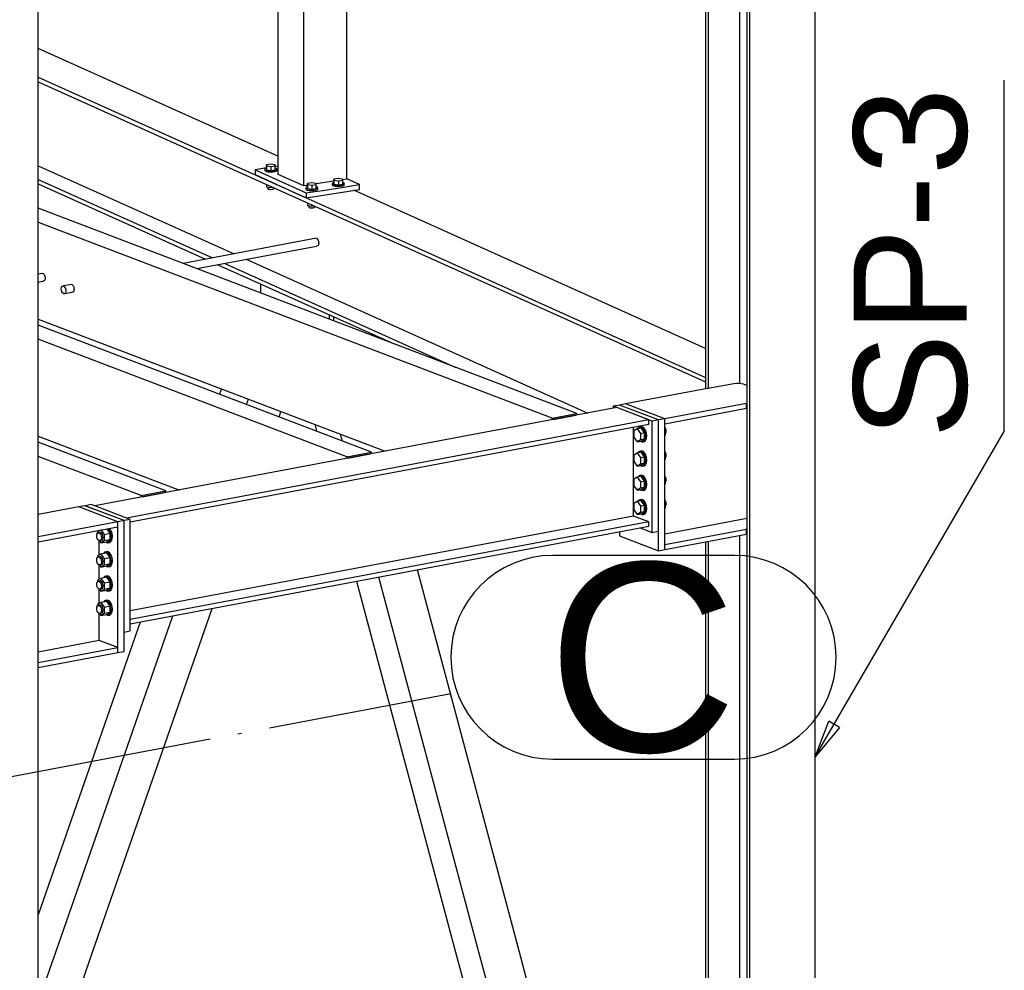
# Paper-space layout 'A0 Advance Steel' of a CAD drawing. Header units: millimetres. Extents: x -21 to 1320, y -7 to 928.
# Tile 72 of 134: x 1018 to 1044, y 124 to 149. Entities that reach past the tile are written whole.
import ezdxf

# ---------------------------------------------------------------- set-up
doc = ezdxf.new("R2010")
doc.units = ezdxf.units.MM
doc.linetypes.add('ACAD_ISO04W100', pattern=[30, 24, -3, 0, -3])
doc.layers.get('0').update_dxf_attribs({"linetype": 'CONTINUOUS'})
for name, color, linetype in [('AS_Belki', 145, 'CONTINUOUS'), ('AS_Blachy', 30, 'CONTINUOUS'), ('AS_Siatki', 72, 'CONTINUOUS'), ('AS_Sruby', 9, 'CONTINUOUS')]:
    doc.layers.add(name, color=color, linetype=linetype)
doc.styles.add('Arial', font='arial.ttf', dxfattribs={"height": 150})

psp = doc.layouts.new('A0 Advance Steel')

# ---------------------------------------------------------------- linework, layer by layer
at = {"color": 0, "linetype": 'ByBlock', "lineweight": -2}
for p, q in [((1039.06, 129.523), (1039.419, 130.471)), ((1039.707, 130.304), (1039.419, 130.471)), ((1039.707, 130.304), (1039.06, 129.523))]:
    psp.add_line(p, q, dxfattribs=at)
at = {"color": 7}
psp.add_lwpolyline([(1039.06, 129.523), (1044.078, 138.147), (1044.078, 147.464)], dxfattribs=at)
at = {"layer": 'AS_Belki', "linetype": 'Continuous', "ltscale": 0.25}
for p, q in [((1039.06, 124.343), (1039.06, 169.365)), ((1037.246, 169.072), (1037.246, 124.343)), ((1037.315, 169.036), (1037.315, 124.343)), ((1036.149, 167.516), (1036.149, 139.282)), ((1036.218, 167.529), (1036.218, 139.288)), ((1026.633, 144.853), (1026.633, 165.723)), ((1037.058, 139.422), (1037.058, 165.677)), ((1018.447, 124.343), (1018.447, 165.483)), ((1024.807, 165.38), (1024.807, 144.979)), ((1025.485, 165.507), (1025.485, 144.671)), ((1024.807, 145.452), (1018.447, 148.312)), ((1018.447, 147.544), (1036.149, 139.583)), ((1018.447, 147.426), (1036.149, 139.465)), ((1018.447, 145.2), (1023.645, 142.862)), ((1024.807, 144.979), (1025.485, 144.671)), ((1018.447, 144.836), (1023.076, 142.755)), ((1018.447, 144.718), (1022.891, 142.72)), ((1025.821, 144.725), (1026.294, 144.799)), ((1026.526, 144.836), (1026.633, 144.853)), ((1025.485, 144.671), (1025.59, 144.688)), ((1036.149, 140.351), (1026.819, 144.547)), ((1032.742, 138.629), (1018.447, 144.074)), ((1018.573, 143.653), (1018.447, 143.701)), ((1032.087, 138.505), (1018.573, 143.653)), ((1025.835, 143.275), (1022.296, 142.608)), ((1025.835, 143.275), (1025.874, 143.227)), ((1025.874, 143.227), (1025.89, 143.147)), ((1025.89, 143.147), (1025.874, 143.082)), ((1022.657, 142.47), (1025.835, 143.069)), ((1025.874, 143.082), (1025.835, 143.069)), ((1023.967, 142.717), (1033.033, 138.64)), ((1023.213, 142.575), (1027.812, 140.507)), ((1023.398, 142.61), (1029.529, 139.852)), ((1018.573, 142.343), (1018.447, 142.319)), ((1018.447, 142.114), (1018.573, 142.138)), ((1019.34, 142.051), (1019.122, 142.01)), ((1019.122, 141.804), (1019.34, 141.845)), ((1018.447, 141.132), (1027.651, 137.626)), ((1027.289, 137.601), (1018.447, 140.969)), ((1026.634, 137.478), (1018.447, 140.597)), ((1023.308, 139.281), (1023.258, 139.137)), ((1036.203, 139.292), (1034.033, 138.883)), ((1036.215, 139.287), (1036.203, 139.292)), ((1036.902, 139.417), (1036.215, 139.287)), ((1037.246, 139.373), (1037.162, 139.405)), ((1023.975, 138.863), (1024.025, 139.007)), ((1033.801, 138.784), (1019.952, 136.175)), ((1034.644, 138.463), (1033.801, 138.784)), ((1037.239, 138.897), (1035.069, 138.488)), ((1035.069, 138.357), (1037.239, 138.766)), ((1037.227, 138.902), (1037.246, 138.905)), ((1037.239, 138.897), (1037.227, 138.902)), ((1037.239, 138.766), (1037.239, 138.897)), ((1037.239, 138.773), (1037.246, 138.774)), ((1034.644, 138.463), (1020.796, 135.854)), ((1024.838, 138.535), (1024.888, 138.679)), ((1032.087, 138.505), (1032.742, 138.629)), ((1032.087, 138.462), (1032.087, 138.505)), ((1032.12, 138.473), (1032.709, 138.584)), ((1032.12, 138.468), (1032.12, 138.473)), ((1032.271, 138.501), (1032.279, 138.498)), ((1032.326, 138.512), (1032.335, 138.508)), ((1032.709, 138.579), (1032.709, 138.584)), ((1032.742, 138.585), (1032.742, 138.629)), ((1034.644, 138.345), (1034.644, 138.463)), ((1020.891, 135.754), (1034.644, 138.345)), ((1025.784, 138.337), (1025.832, 138.156)), ((1034.245, 135.907), (1034.245, 138.27)), ((1018.447, 138.027), (1022.198, 136.599)), ((1026.521, 137.894), (1026.472, 138.075)), ((1021.835, 136.574), (1018.447, 137.865)), ((1021.181, 136.451), (1018.447, 137.492)), ((1026.634, 137.478), (1027.289, 137.601)), ((1026.634, 137.434), (1026.634, 137.478)), ((1026.667, 137.446), (1027.256, 137.557)), ((1026.667, 137.44), (1026.667, 137.446)), ((1026.872, 137.484), (1026.881, 137.481)), ((1027.256, 137.551), (1027.256, 137.557)), ((1027.289, 137.558), (1027.289, 137.601)), ((1021.181, 136.451), (1021.835, 136.574)), ((1021.181, 136.407), (1021.181, 136.451)), ((1021.214, 136.418), (1021.803, 136.529)), ((1021.214, 136.413), (1021.214, 136.418)), ((1021.419, 136.457), (1021.428, 136.454)), ((1021.803, 136.524), (1021.803, 136.529)), ((1021.835, 136.53), (1021.835, 136.574)), ((1019.528, 136.15), (1018.447, 135.946)), ((1020.563, 135.756), (1019.528, 136.15)), ((1034.245, 135.907), (1020.891, 133.391)), ((1034.644, 135.755), (1034.245, 135.907)), ((1037.246, 135.842), (1035.069, 135.431)), ((1020.563, 135.756), (1018.447, 135.357)), ((1018.447, 135.226), (1020.563, 135.625)), ((1020.563, 135.625), (1020.563, 135.756)), ((1034.644, 135.755), (1020.891, 133.164)), ((1020.891, 133.046), (1034.644, 135.637)), ((1034.644, 135.637), (1034.644, 135.755)), ((1037.227, 135.564), (1037.246, 135.568)), ((1037.239, 135.56), (1037.227, 135.564)), ((1020.071, 135.519), (1020.071, 135.532)), ((1035.069, 135.151), (1037.239, 135.56)), ((1035.069, 135.02), (1037.239, 135.429)), ((1037.058, 124.343), (1037.058, 135.395)), ((1037.239, 135.429), (1037.239, 135.56)), ((1037.239, 135.435), (1037.246, 135.437)), ((1020.071, 134.876), (1020.071, 135.248)), ((1036.149, 135.224), (1036.149, 124.343)), ((1036.218, 135.237), (1036.218, 124.343)), ((1020.071, 134.234), (1020.071, 134.605)), ((1030.139, 124.343), (1027.483, 134.288)), ((1031.216, 124.343), (1028.509, 134.481)), ((1026.895, 134.177), (1029.52, 124.343)), ((1020.071, 133.592), (1020.071, 133.963)), ((1018.916, 124.343), (1022.023, 133.259)), ((1019.893, 124.343), (1023.068, 133.456)), ((1020.071, 132.606), (1020.071, 133.321)), ((1021.153, 133.095), (1018.447, 125.33)), ((1020.071, 132.606), (1018.447, 132.3)), ((1020.563, 132.418), (1020.071, 132.606)), ((1018.447, 132.02), (1020.563, 132.418)), ((1018.447, 131.889), (1020.563, 132.287)), ((1020.563, 132.287), (1020.563, 132.418)), ((1018.447, 95.754), (1018.447, 124.343)), ((1018.447, 120.194), (1019.893, 124.343)), ((1018.447, 122.997), (1018.916, 124.343)), ((1029.52, 124.343), (1035.382, 102.388)), ((1035.912, 102.723), (1030.139, 124.343)), ((1036.149, 105.867), (1031.216, 124.343)), ((1036.149, 124.343), (1036.149, 99.753)), ((1036.218, 124.343), (1036.218, 99.727)), ((1037.058, 99.885), (1037.058, 124.343)), ((1037.246, 124.343), (1037.246, 99.335)), ((1037.315, 124.343), (1037.315, 99.309)), ((1039.06, 99.638), (1039.06, 124.343))]:
    psp.add_line(p, q, dxfattribs=at)
at = {"layer": 'AS_Belki', "linetype": 'Continuous', "ltscale": 0.25, "extrusion": (-0.817975, -0.154104, 0.554228)}
psp.add_circle((49.226, 569.622, -855.485), 0.107, dxfattribs=at)
at = {"layer": 'AS_Belki', "linetype": 'Continuous', "ltscale": 0.25, "extrusion": (0.817975, 0.154104, -0.554228)}
for centre in [(-48.797, 569.358, 855.087), (-49.226, 569.745, 855.669)]:
    psp.add_arc(centre, 0.107, 18.6777, 198.7743, dxfattribs=at)
at = {"layer": 'AS_Belki', "linetype": 'Continuous', "ltscale": 0.25, "extrusion": (-7.70825e-15, 0.96345, 0.267889)}
psp.add_arc((-1037.01, -37.337, 134.282), 0.187, 215.1174, 305.1174, dxfattribs=at)
at = {"layer": 'AS_Blachy', "linetype": 'Continuous', "ltscale": 0.25}
for p, q in [((1024.506, 145.139), (1024.204, 145.091)), ((1024.204, 145.091), (1025.559, 144.476)), ((1024.204, 145.091), (1024.204, 144.963)), ((1024.807, 145.187), (1024.738, 145.176)), ((1024.204, 144.963), (1025.433, 144.405)), ((1026.971, 144.699), (1026.633, 144.853)), ((1025.559, 144.348), (1026.971, 144.571)), ((1025.559, 144.476), (1025.853, 144.523)), ((1025.559, 144.476), (1025.559, 144.348)), ((1025.853, 144.523), (1026.001, 144.546)), ((1026.001, 144.546), (1026.558, 144.634)), ((1026.558, 144.634), (1026.705, 144.657)), ((1026.705, 144.657), (1026.971, 144.699)), ((1026.971, 144.571), (1026.971, 144.699)), ((1025.433, 144.405), (1025.559, 144.348)), ((1024.351, 142.063), (1024.351, 141.825)), ((1026.179, 141.129), (1026.179, 141.241)), ((1026.294, 141.085), (1026.294, 141.189)), ((1033.868, 138.852), (1033.705, 138.821)), ((1033.801, 138.784), (1033.705, 138.821)), ((1033.705, 138.821), (1033.705, 138.766)), ((1034.904, 138.457), (1033.868, 138.852)), ((1034.033, 138.883), (1033.87, 138.852)), ((1034.905, 138.458), (1033.87, 138.852)), ((1033.87, 138.852), (1033.87, 138.851)), ((1035.069, 138.488), (1034.033, 138.883)), ((1034.74, 138.427), (1034.48, 138.526)), ((1034.904, 138.457), (1034.74, 138.427)), ((1034.904, 135.503), (1034.904, 138.457)), ((1035.069, 138.488), (1034.905, 138.458)), ((1034.905, 134.989), (1034.905, 138.458)), ((1035.069, 135.02), (1035.069, 138.488)), ((1034.74, 135.472), (1034.74, 138.427)), ((1019.691, 136.181), (1019.528, 136.15)), ((1020.727, 135.786), (1019.691, 136.181)), ((1019.856, 136.212), (1019.692, 136.181)), ((1019.953, 136.082), (1019.692, 136.181)), ((1019.692, 136.181), (1019.692, 136.18)), ((1019.952, 136.175), (1019.856, 136.212)), ((1020.891, 135.817), (1019.952, 136.175)), ((1020.728, 135.787), (1019.953, 136.082)), ((1020.563, 135.756), (1020.302, 135.855)), ((1020.727, 135.786), (1020.563, 135.756)), ((1020.563, 132.418), (1020.563, 135.625)), ((1020.727, 132.318), (1020.727, 135.786)), ((1020.891, 135.817), (1020.728, 135.787)), ((1020.728, 132.832), (1020.728, 135.787)), ((1020.891, 132.863), (1020.891, 135.817)), ((1034.419, 135.594), (1034.74, 135.472)), ((1033.87, 135.491), (1033.87, 135.384)), ((1033.87, 135.384), (1034.905, 134.989)), ((1034.74, 135.472), (1034.904, 135.503)), ((1034.905, 134.989), (1035.069, 135.02)), ((1020.727, 132.832), (1020.728, 132.832)), ((1020.728, 132.832), (1020.891, 132.863)), ((1020.563, 132.287), (1020.727, 132.318))]:
    psp.add_line(p, q, dxfattribs=at)
at = {"layer": 'AS_Siatki', "color": 20, "linetype": 'Continuous', "ltscale": 0.25}
for p, q in [((1036.918, 134.863), (1032.098, 134.863)), ((1032.098, 129.463), (1036.918, 129.463))]:
    psp.add_line(p, q, dxfattribs=at)
at = {"layer": 'AS_Siatki', "color": 20, "linetype": 'ACAD_ISO04W100', "ltscale": 0.25}
psp.add_line((1017.114, 128.886), (1029.398, 131.2), dxfattribs=at)
at = {"layer": 'AS_Siatki', "color": 20, "linetype": 'Continuous', "ltscale": 0.25}
for centre, start, end in [((1032.098, 132.163), 90, 270), ((1036.918, 132.163), 270, 90)]:
    psp.add_arc(centre, 2.7, start, end, dxfattribs=at)
at = {"layer": 'AS_Sruby', "linetype": 'Continuous', "ltscale": 0.25}
for p, q in [((1024.621, 145.239), (1024.506, 145.221)), ((1024.737, 145.221), (1024.621, 145.239)), ((1024.462, 145.109), (1024.462, 145.077)), ((1024.507, 145.185), (1024.506, 145.221)), ((1024.506, 145.221), (1024.506, 145.124)), ((1024.506, 145.124), (1024.507, 145.088)), ((1024.623, 145.167), (1024.507, 145.185)), ((1024.507, 145.185), (1024.507, 145.088)), ((1024.507, 145.088), (1024.623, 145.071)), ((1024.738, 145.185), (1024.623, 145.167)), ((1024.623, 145.167), (1024.623, 145.071)), ((1024.623, 145.071), (1024.738, 145.089)), ((1024.738, 145.185), (1024.737, 145.221)), ((1024.738, 145.089), (1024.738, 145.185)), ((1024.782, 145.072), (1024.782, 145.104)), ((1025.705, 144.747), (1025.59, 144.728)), ((1025.591, 144.693), (1025.59, 144.728)), ((1025.59, 144.728), (1025.59, 144.632)), ((1025.821, 144.729), (1025.705, 144.747)), ((1025.822, 144.693), (1025.821, 144.729)), ((1026.251, 144.728), (1026.251, 144.696)), ((1026.409, 144.858), (1026.294, 144.84)), ((1026.296, 144.804), (1026.294, 144.84)), ((1026.294, 144.84), (1026.294, 144.743)), ((1026.294, 144.743), (1026.296, 144.708)), ((1026.412, 144.786), (1026.296, 144.804)), ((1026.296, 144.804), (1026.296, 144.708)), ((1026.296, 144.708), (1026.412, 144.69)), ((1026.526, 144.84), (1026.409, 144.858)), ((1026.527, 144.805), (1026.412, 144.786)), ((1026.412, 144.786), (1026.412, 144.69)), ((1026.412, 144.69), (1026.527, 144.708)), ((1026.527, 144.805), (1026.526, 144.84)), ((1026.527, 144.708), (1026.527, 144.805)), ((1026.57, 144.691), (1026.57, 144.723)), ((1024.506, 144.701), (1024.506, 144.675)), ((1024.506, 144.675), (1024.507, 144.639)), ((1024.507, 144.701), (1024.507, 144.639)), ((1024.507, 144.639), (1024.623, 144.621)), ((1024.543, 144.633), (1024.543, 144.59)), ((1024.623, 144.649), (1024.623, 144.621)), ((1024.623, 144.621), (1024.668, 144.628)), ((1024.701, 144.596), (1024.701, 144.613)), ((1025.546, 144.617), (1025.546, 144.585)), ((1025.59, 144.632), (1025.591, 144.596)), ((1025.707, 144.675), (1025.591, 144.693)), ((1025.591, 144.693), (1025.591, 144.596)), ((1025.591, 144.596), (1025.707, 144.579)), ((1025.822, 144.693), (1025.707, 144.675)), ((1025.707, 144.675), (1025.707, 144.579)), ((1025.707, 144.579), (1025.822, 144.597)), ((1025.822, 144.597), (1025.822, 144.693)), ((1025.866, 144.58), (1025.866, 144.612)), ((1025.59, 144.214), (1025.59, 144.182)), ((1025.59, 144.182), (1025.591, 144.147)), ((1025.591, 144.213), (1025.591, 144.147)), ((1025.591, 144.147), (1025.707, 144.129)), ((1025.627, 144.141), (1025.627, 144.098)), ((1025.707, 144.161), (1025.707, 144.129)), ((1025.707, 144.129), (1025.76, 144.137)), ((1025.785, 144.104), (1025.785, 144.126)), ((1034.338, 138.221), (1034.249, 138.169)), ((1034.447, 138.242), (1034.338, 138.221)), ((1034.338, 138.221), (1034.427, 138.102)), ((1034.436, 138.271), (1034.403, 138.265)), ((1034.536, 138.122), (1034.447, 138.242)), ((1035.091, 138.227), (1035.069, 138.257)), ((1035.069, 138.223), (1035.091, 138.227)), ((1035.091, 138.055), (1035.091, 138.227)), ((1034.249, 138.169), (1034.249, 137.998)), ((1034.249, 137.998), (1034.338, 137.878)), ((1034.427, 137.93), (1034.338, 137.878)), ((1034.427, 138.102), (1034.536, 138.122)), ((1034.427, 138.102), (1034.427, 137.93)), ((1034.536, 137.95), (1034.427, 137.93)), ((1034.447, 137.898), (1034.536, 137.95)), ((1034.536, 137.95), (1034.536, 138.122)), ((1035.091, 138.055), (1035.069, 138.051)), ((1035.069, 138.042), (1035.091, 138.055)), ((1034.338, 137.878), (1034.447, 137.898)), ((1034.491, 137.875), (1034.524, 137.882)), ((1034.338, 137.579), (1034.249, 137.527)), ((1034.249, 137.527), (1034.249, 137.355)), ((1034.447, 137.6), (1034.338, 137.579)), ((1034.338, 137.579), (1034.427, 137.459)), ((1034.436, 137.629), (1034.403, 137.623)), ((1034.427, 137.459), (1034.536, 137.48)), ((1034.427, 137.459), (1034.427, 137.288)), ((1034.536, 137.48), (1034.447, 137.6)), ((1034.536, 137.308), (1034.536, 137.48)), ((1035.091, 137.584), (1035.069, 137.614)), ((1035.069, 137.58), (1035.091, 137.584)), ((1035.091, 137.413), (1035.069, 137.408)), ((1035.069, 137.4), (1035.091, 137.413)), ((1035.091, 137.413), (1035.091, 137.584)), ((1034.249, 137.355), (1034.338, 137.235)), ((1034.427, 137.288), (1034.338, 137.235)), ((1034.338, 137.235), (1034.447, 137.256)), ((1034.536, 137.308), (1034.427, 137.288)), ((1034.447, 137.256), (1034.536, 137.308)), ((1034.491, 137.233), (1034.524, 137.239)), ((1034.338, 136.937), (1034.249, 136.885)), ((1034.249, 136.885), (1034.249, 136.713)), ((1034.447, 136.957), (1034.338, 136.937)), ((1034.338, 136.937), (1034.427, 136.817)), ((1034.436, 136.986), (1034.403, 136.98)), ((1034.536, 136.838), (1034.447, 136.957)), ((1035.091, 136.942), (1035.069, 136.972)), ((1035.069, 136.938), (1035.091, 136.942)), ((1035.091, 136.77), (1035.091, 136.942)), ((1034.249, 136.713), (1034.338, 136.593)), ((1034.427, 136.645), (1034.338, 136.593)), ((1034.338, 136.593), (1034.447, 136.614)), ((1034.427, 136.817), (1034.536, 136.838)), ((1034.427, 136.817), (1034.427, 136.645)), ((1034.536, 136.666), (1034.427, 136.645)), ((1034.447, 136.614), (1034.536, 136.666)), ((1034.536, 136.666), (1034.536, 136.838)), ((1035.091, 136.77), (1035.069, 136.766)), ((1035.069, 136.757), (1035.091, 136.77)), ((1034.491, 136.591), (1034.524, 136.597)), ((1034.338, 136.295), (1034.249, 136.242)), ((1034.249, 136.242), (1034.249, 136.071)), ((1034.447, 136.315), (1034.338, 136.295)), ((1034.338, 136.295), (1034.427, 136.175)), ((1034.436, 136.344), (1034.403, 136.338)), ((1034.427, 136.175), (1034.536, 136.195)), ((1034.427, 136.175), (1034.427, 136.003)), ((1034.536, 136.195), (1034.447, 136.315)), ((1034.536, 136.023), (1034.536, 136.195)), ((1035.091, 136.3), (1035.069, 136.33)), ((1035.069, 136.296), (1035.091, 136.3)), ((1035.091, 136.128), (1035.069, 136.124)), ((1035.069, 136.115), (1035.091, 136.128)), ((1035.091, 136.128), (1035.091, 136.3)), ((1034.249, 136.071), (1034.338, 135.951)), ((1034.427, 136.003), (1034.338, 135.951)), ((1034.338, 135.951), (1034.447, 135.971)), ((1034.536, 136.023), (1034.427, 136.003)), ((1034.447, 135.971), (1034.536, 136.023)), ((1034.491, 135.948), (1034.524, 135.955)), ((1020.359, 135.451), (1020.271, 135.57)), ((1020.104, 135.538), (1020.019, 135.489)), ((1020.019, 135.489), (1020.019, 135.448)), ((1020.085, 135.473), (1020.04, 135.464)), ((1020.109, 135.539), (1020.197, 135.421)), ((1020.197, 135.421), (1020.359, 135.451)), ((1020.197, 135.421), (1020.197, 135.249)), ((1020.359, 135.279), (1020.359, 135.451)), ((1020.063, 135.258), (1020.108, 135.197)), ((1020.087, 135.256), (1020.132, 135.265)), ((1020.197, 135.249), (1020.108, 135.197)), ((1020.108, 135.197), (1020.27, 135.227)), ((1020.359, 135.279), (1020.197, 135.249)), ((1020.27, 135.227), (1020.359, 135.279)), ((1020.314, 135.204), (1020.346, 135.211)), ((1020.108, 134.898), (1020.019, 134.846)), ((1020.019, 134.846), (1020.019, 134.806)), ((1020.085, 134.83), (1020.04, 134.822)), ((1020.27, 134.929), (1020.108, 134.898)), ((1020.108, 134.898), (1020.197, 134.779)), ((1020.197, 134.779), (1020.359, 134.809)), ((1020.197, 134.779), (1020.197, 134.607)), ((1020.258, 134.958), (1020.226, 134.952)), ((1020.359, 134.809), (1020.27, 134.929)), ((1020.359, 134.637), (1020.359, 134.809)), ((1020.063, 134.616), (1020.108, 134.555)), ((1020.087, 134.614), (1020.132, 134.623)), ((1020.197, 134.607), (1020.108, 134.555)), ((1020.108, 134.555), (1020.27, 134.585)), ((1020.359, 134.637), (1020.197, 134.607)), ((1020.27, 134.585), (1020.359, 134.637)), ((1020.314, 134.562), (1020.346, 134.568)), ((1020.108, 134.256), (1020.019, 134.204)), ((1020.27, 134.286), (1020.108, 134.256)), ((1020.108, 134.256), (1020.197, 134.136)), ((1020.258, 134.316), (1020.226, 134.309)), ((1020.359, 134.167), (1020.27, 134.286)), ((1020.019, 134.204), (1020.019, 134.163)), ((1020.085, 134.188), (1020.04, 134.18)), ((1020.197, 134.136), (1020.359, 134.167)), ((1020.197, 134.136), (1020.197, 133.964)), ((1020.359, 133.995), (1020.197, 133.964)), ((1020.27, 133.943), (1020.359, 133.995)), ((1020.359, 133.995), (1020.359, 134.167)), ((1020.063, 133.973), (1020.108, 133.912)), ((1020.087, 133.972), (1020.132, 133.98)), ((1020.197, 133.964), (1020.108, 133.912)), ((1020.108, 133.912), (1020.27, 133.943)), ((1020.314, 133.92), (1020.346, 133.926)), ((1020.108, 133.614), (1020.019, 133.562)), ((1020.019, 133.562), (1020.019, 133.521)), ((1020.085, 133.546), (1020.04, 133.537)), ((1020.27, 133.644), (1020.108, 133.614)), ((1020.108, 133.614), (1020.197, 133.494)), ((1020.197, 133.494), (1020.359, 133.524)), ((1020.197, 133.494), (1020.197, 133.322)), ((1020.258, 133.673), (1020.226, 133.667)), ((1020.359, 133.524), (1020.27, 133.644)), ((1020.359, 133.353), (1020.359, 133.524)), ((1020.063, 133.331), (1020.108, 133.27)), ((1020.087, 133.33), (1020.132, 133.338)), ((1020.197, 133.322), (1020.108, 133.27)), ((1020.108, 133.27), (1020.27, 133.3)), ((1020.359, 133.353), (1020.197, 133.322)), ((1020.27, 133.3), (1020.359, 133.353)), ((1020.314, 133.278), (1020.346, 133.284))]:
    psp.add_line(p, q, dxfattribs=at)
at = {"layer": 'AS_Sruby', "linetype": 'Continuous', "ltscale": 0.25, "extrusion": (-0.817975, -0.154104, 0.554228)}
for centre in [(55.834, 569.464, -855.246), (56.465, 569.398, -855.147), (57.097, 569.332, -855.048), (57.728, 569.266, -854.949)]:
    psp.add_circle(centre, 0.107, dxfattribs=at)
at = {"layer": 'AS_Sruby', "linetype": 'Continuous', "ltscale": 0.25, "extrusion": (-2.77556e-17, 0.96345, 0.267889)}
for centre, start, end in [((-1024.622, -38.872, 139.803), 316.8975, 223.2605), ((-1024.622, -38.864, 139.772), 356.7864, 176.7864)]:
    psp.add_arc(centre, 0.16, start, end, dxfattribs=at)
at = {"layer": 'AS_Sruby', "linetype": 'Continuous', "ltscale": 0.25, "extrusion": (-1.50535e-13, 0.96345, 0.267889)}
psp.add_arc((-1026.411, -38.77, 139.436), 0.16, 316.8974, 223.2604, dxfattribs=at)
at = {"layer": 'AS_Sruby', "linetype": 'Continuous', "ltscale": 0.25, "extrusion": (7.29115e-14, 0.96345, 0.267889)}
psp.add_arc((-1024.622, -38.735, 139.308), 0.08, 8.0364, 188.0364, dxfattribs=at)
at = {"layer": 'AS_Sruby', "linetype": 'Continuous', "ltscale": 0.25, "extrusion": (-1.88162e-13, 0.96345, 0.267889)}
psp.add_arc((-1025.706, -38.741, 139.329), 0.16, 316.8975, 223.2605, dxfattribs=at)
at = {"layer": 'AS_Sruby', "linetype": 'Continuous', "ltscale": 0.25, "extrusion": (-1.90254e-13, 0.96345, 0.267889)}
psp.add_arc((-1025.706, -38.732, 139.298), 0.16, 356.7864, 176.7864, dxfattribs=at)
at = {"layer": 'AS_Sruby', "linetype": 'Continuous', "ltscale": 0.25, "extrusion": (-1.52209e-13, 0.96345, 0.267889)}
psp.add_arc((-1026.411, -38.762, 139.405), 0.16, 356.7864, 176.7864, dxfattribs=at)
at = {"layer": 'AS_Sruby', "linetype": 'Continuous', "ltscale": 0.25, "extrusion": (-7.2967e-14, 0.96345, 0.267889)}
psp.add_arc((-1025.706, -38.603, 138.834), 0.08, 8.0364, 188.0364, dxfattribs=at)
at = {"layer": 'AS_Sruby', "linetype": 'Continuous', "ltscale": 0.25, "extrusion": (-0.817975, -0.154104, 0.554228)}
for centre, radius, start, end in [((55.834, 577.575, -867.429), 0.2, 327.8569, 211.9719), ((55.834, 577.594, -867.457), 0.2, 3.7257, 183.7257), ((55.834, 577.914, -867.937), 0.107, 27.4118, 140.1993), ((56.465, 577.51, -867.33), 0.2, 327.8569, 211.9719), ((56.465, 577.528, -867.358), 0.2, 3.7257, 183.7257), ((56.465, 577.848, -867.838), 0.107, 27.4119, 140.1993), ((57.097, 577.444, -867.231), 0.2, 327.8569, 211.972), ((57.097, 577.462, -867.259), 0.2, 3.7257, 183.7257), ((57.097, 577.782, -867.739), 0.107, 27.4119, 140.1993), ((57.728, 577.378, -867.132), 0.2, 327.8568, 211.972), ((57.728, 577.396, -867.16), 0.2, 3.7257, 183.7257), ((57.728, 577.716, -867.64), 0.107, 27.4119, 140.1992), ((55.834, 569.58, -855.421), 0.2, 327.8569, 147.0331), ((55.834, 569.598, -855.448), 0.2, 3.7257, 147.0331), ((55.834, 569.489, -855.284), 0.107, 3.7257, 183.7257), ((56.465, 569.423, -855.185), 0.107, 3.7257, 183.7257), ((56.465, 569.514, -855.322), 0.2, 327.8568, 211.9719), ((56.465, 569.532, -855.349), 0.2, 3.7257, 183.7257), ((57.097, 569.448, -855.223), 0.2, 327.8569, 211.9719), ((57.097, 569.466, -855.25), 0.2, 3.7257, 183.7257), ((57.097, 569.357, -855.086), 0.107, 3.7257, 183.7257), ((57.728, 569.291, -854.987), 0.107, 3.7257, 183.7257), ((57.728, 569.382, -855.124), 0.2, 327.8569, 211.972), ((57.728, 569.401, -855.151), 0.2, 3.7257, 183.7257)]:
    psp.add_arc(centre, radius, start, end, dxfattribs=at)

# ---------------------------------------------------------------- texts
at = {"color": 7, "style": 'Arial'}
psp.add_text('SP-3', height=3, rotation=90, dxfattribs=at).set_placement((1043.078, 137.959))
at = {"layer": 'AS_Siatki', "color": 20, "style": 'Arial'}
psp.add_text('C', height=5, dxfattribs=at).set_placement((1031.95, 129.663))

doc.saveas('drawing.dxf')
